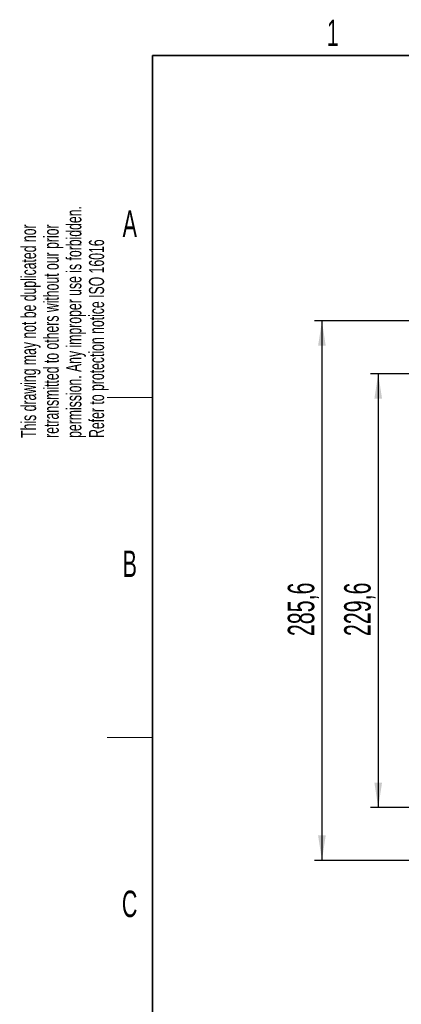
# Model space of a CAD drawing. Header units: millimetres. Extents: x 5 to 418, y 2 to 292.
# Tile 6 of 23: x 8 to 59, y 157 to 287. Entities that reach past the tile are written whole.
import ezdxf

# ---------------------------------------------------------------- set-up
doc = ezdxf.new("R2010")
doc.units = ezdxf.units.MM
doc.layers.add('SLD-0', color=7, linetype='Continuous')
doc.styles.add('SLDTEXTSTYLE0', font='TXT', dxfattribs={"width": 0.605})
doc.dimstyles.new('SLDDIMSTYLE0', dxfattribs={"dimtxt": 3.5, "dimasz": 3.302, "dimexe": 0, "dimexo": 0.0625, "dimgap": 0.875, "dimtad": 1, "dimlfac": 4, "dimrnd": 1e-09, "dimzin": 12, "dimdsep": 46, "dimtxsty": 'SLDTEXTSTYLE0', "dimsah": 1, "dimcen": 0.09, "dimadec": 0, "dimazin": 3, "dimtfac": 1, "dimtofl": 0, "dimtmove": 0, "dimatfit": 3, "dimfxl": 1, "dimfrac": 2, "dimtolj": 1, "dimtzin": 12, "dimarcsym": 0})

# ---------------------------------------------------------------- blocks, each defined once
blk = doc.blocks.new('_D_2')
at = {"layer": 'SLD-0'}
for p, q in [((65.56, 240.39), (54.87, 240.39)), ((55.87, 240.39), (55.87, 182.99)), ((66.68, 182.99), (54.87, 182.99))]:
    blk.add_line(p, q, dxfattribs=at)
for points in [[(55.87, 240.39), (55.36, 237.09), (56.38, 237.09)], [(55.87, 182.99), (56.38, 186.3), (55.36, 186.3)]]:
    blk.add_solid(points, dxfattribs=at)
at = {"layer": 'SLD-0', "insert": (51.36, 205.68), "char_height": 3.5, "attachment_point": 1, "rotation": 90, "style": 'SLDTEXTSTYLE0'}
blk.add_mtext('229,6', dxfattribs=at)
blk = doc.blocks.new('_D_3')
at = {"layer": 'SLD-0'}
for p, q in [((72.56, 247.39), (47.42, 247.39)), ((48.42, 247.39), (48.42, 175.99)), ((72.56, 175.99), (47.42, 175.99))]:
    blk.add_line(p, q, dxfattribs=at)
for points in [[(48.42, 247.39), (47.91, 244.09), (48.92, 244.09)], [(48.42, 175.99), (48.92, 179.3), (47.91, 179.3)]]:
    blk.add_solid(points, dxfattribs=at)
at = {"layer": 'SLD-0', "insert": (43.9, 205.68), "char_height": 3.5, "attachment_point": 1, "rotation": 90, "style": 'SLDTEXTSTYLE0'}
blk.add_mtext('285,6', dxfattribs=at)

msp = doc.modelspace()

# ---------------------------------------------------------------- linework, layer by layer
at = {"layer": 'SLD-0', "lineweight": 35}
for p, q in [((408, 282.5), (26, 282.5)), ((26, 282.5), (26, 12))]:
    msp.add_line(p, q, dxfattribs=at)
at = {"layer": 'SLD-0', "lineweight": 18}
for p, q in [((20, 237.25), (26, 237.25)), ((20, 192.25), (26, 192.25))]:
    msp.add_line(p, q, dxfattribs=at)

# ---------------------------------------------------------------- texts
at = {"layer": 'SLD-0', "char_height": 3.5, "attachment_point": 2, "style": 'SLDTEXTSTYLE0'}
for s, insert in [('1', (49.8527, 287.243)), ('A', (22.9816, 262.0011)), ('B', (22.9816, 217.0011)), ('C', (22.9597, 172.0011))]:
    msp.add_mtext(s, dxfattribs=dict(at, insert=insert))
at = {"layer": 'SLD-0', "char_height": 2, "attachment_point": 1, "rotation": 90, "style": 'SLDTEXTSTYLE0'}
for s, insert in [('permission. Any improper use is forbidden.', (14.5783, 231.9088)), ('retransmitted to others without our prior', (11.5783, 231.9088)), ('This drawing may not be duplicated nor', (8.5783, 231.9088)), ('Refer to protection notice ISO 16016', (17.5783, 231.9088))]:
    msp.add_mtext(s, dxfattribs=dict(at, insert=insert))

# ---------------------------------------------------------------- dimensions: what is measured, and where the dimension line sits
at = {"layer": 'SLD-0'}
for base, p1, p2, picture, middle in [((48.4164, 175.9944), (72.5561, 247.3944), (72.5561, 175.9944), '_D_3', (48.4164, 211.6944)), ((55.869, 182.9944), (65.5561, 240.3944), (66.6811, 182.9944), '_D_2', (55.869, 211.6944))]:
    dim = msp.add_linear_dim(base=base, p1=p1, p2=p2, angle=90, dimstyle='SLDDIMSTYLE0', dxfattribs=at)
    dim.commit()
    dim.dimension.update_dxf_attribs({"geometry": picture, "text_midpoint": middle, "dimtype": 160})

doc.saveas('drawing.dxf')
